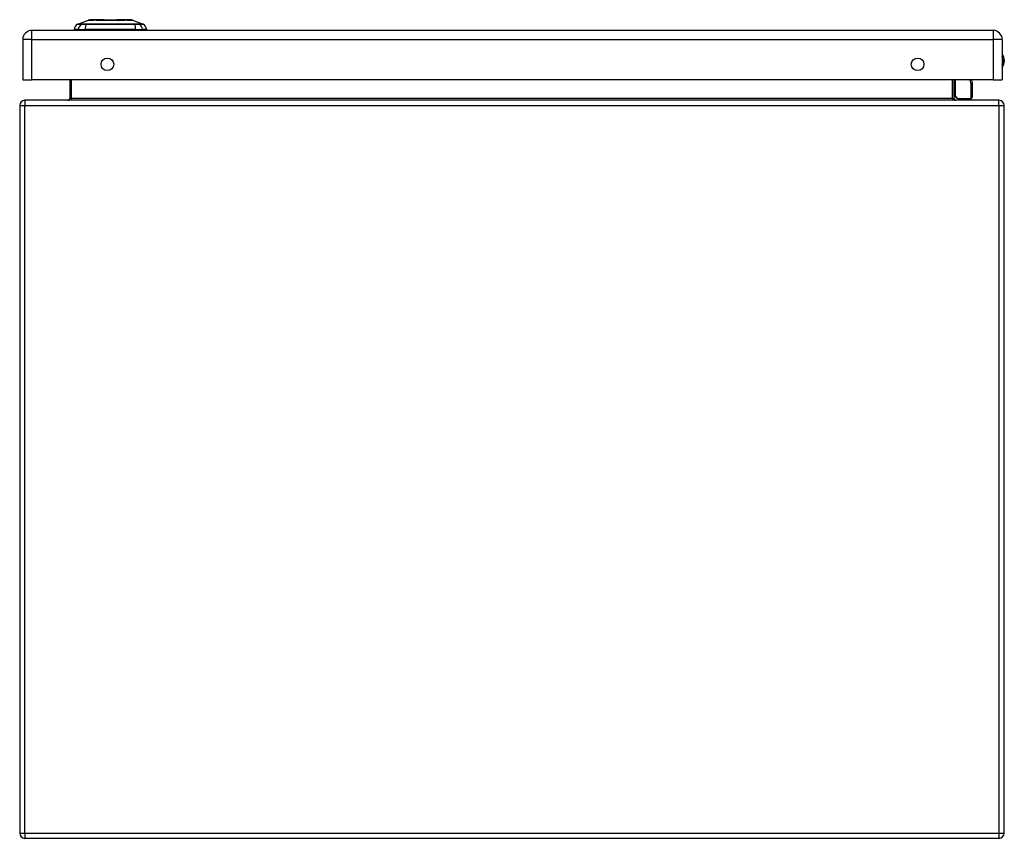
# Model space of a CAD drawing. Header units: inches. Extents: x 12 to 126, y 7 to 90.
# Tile 5 of 11: x 12 to 28, y 77 to 90. Entities that reach past the tile are written whole.
import ezdxf

# ---------------------------------------------------------------- set-up
doc = ezdxf.new("R2010")
doc.units = ezdxf.units.IN
doc.header["$MEASUREMENT"] = 0
doc.layers.add('Visible Edges(ANSI)', color=7, linetype='Continuous', lineweight=25)
doc.layers.add('Visible Tangent Edges(ANSI)', color=7, linetype='Continuous', lineweight=25)

msp = doc.modelspace()

# ---------------------------------------------------------------- linework, layer by layer
at = {"layer": 'Visible Edges(ANSI)'}
for p, q in [((13.341, 89.814), (13.515, 89.882)), ((13.579, 89.887), (14.165, 89.887)), ((14.229, 89.882), (14.403, 89.814)), ((28.22, 89.712), (12.594, 89.712)), ((13.349, 89.728), (13.281, 89.728)), ((13.349, 89.728), (13.46, 89.728)), ((14.284, 89.728), (13.46, 89.728)), ((13.472, 89.724), (13.472, 89.712)), ((14.256, 89.712), (14.256, 89.724)), ((14.284, 89.728), (14.394, 89.728)), ((14.462, 89.728), (14.394, 89.728)), ((12.448, 89.566), (12.448, 88.912)), ((28.366, 89.566), (28.366, 88.912)), ((12.448, 88.912), (12.594, 88.912)), ((28.22, 88.912), (12.594, 88.912)), ((13.211, 88.912), (13.211, 88.608)), ((27.584, 88.608), (27.584, 88.912)), ((27.868, 88.912), (27.879, 88.855)), ((27.88, 88.851), (27.88, 88.627)), ((28.22, 88.912), (28.366, 88.912)), ((28.314, 88.577), (12.482, 88.577)), ((27.63, 88.613), (27.59, 88.653)), ((27.644, 88.607), (27.86, 88.607)), ((12.398, 88.493), (12.398, 76.661)), ((28.398, 76.661), (28.398, 88.493)), ((28.314, 76.577), (12.482, 76.577))]:
    msp.add_line(p, q, dxfattribs=at)
at = {"layer": 'Visible Edges(ANSI)', "flags": 128}
msp.add_lwpolyline([(14.227, 89.882), (14.227, 89.882), (14.225, 89.882), (14.223, 89.882), (14.22, 89.882), (14.216, 89.882), (14.212, 89.883), (14.206, 89.883), (14.2, 89.883), (14.193, 89.883), (14.185, 89.883), (14.176, 89.883), (14.167, 89.883), (14.157, 89.883), (14.146, 89.883), (14.135, 89.883), (14.123, 89.883), (14.111, 89.883), (14.097, 89.883), (14.084, 89.883), (14.069, 89.883), (14.055, 89.883), (14.04, 89.883), (14.024, 89.883), (14.008, 89.883), (13.992, 89.883), (13.975, 89.883), (13.958, 89.882), (13.941, 89.882), (13.924, 89.882), (13.907, 89.882), (13.889, 89.882), (13.872, 89.882), (13.854, 89.882), (13.837, 89.882), (13.82, 89.882), (13.802, 89.882), (13.785, 89.882), (13.769, 89.883), (13.752, 89.883), (13.736, 89.883), (13.72, 89.883), (13.704, 89.883), (13.689, 89.883), (13.674, 89.883), (13.66, 89.883), (13.646, 89.883), (13.633, 89.883), (13.62, 89.883), (13.608, 89.883), (13.597, 89.883), (13.586, 89.883), (13.576, 89.883), (13.567, 89.883), (13.559, 89.883), (13.551, 89.883), (13.544, 89.883), (13.537, 89.883), (13.532, 89.883), (13.527, 89.882), (13.524, 89.882), (13.521, 89.882), (13.518, 89.882), (13.517, 89.882), (13.517, 89.882)], dxfattribs=at)
at = {"layer": 'Visible Edges(ANSI)'}
for centre in [(13.823, 89.162), (26.991, 89.162)]:
    msp.add_circle(centre, 0.102, dxfattribs=at)
for centre, radius, start, end in [((13.398, 89.711), 0.118, 119.7291, 172.0587), ((13.345, 89.805), 0.00984, 111.2505, 119.7291), ((13.517, 89.878), 0.00492, 90.2088, 111.2505), ((13.579, 89.876), 0.0118, 90, 143.3493), ((14.165, 89.876), 0.0118, 36.6507, 90), ((14.227, 89.878), 0.00492, 68.7495, 89.7912), ((14.399, 89.805), 0.00984, 60.2709, 68.7495), ((14.345, 89.711), 0.118, 7.9413, 60.2709), ((12.594, 89.566), 0.146, 90, 180), ((13.453, 89.724), 0.0197, 0, 11.537), ((14.275, 89.724), 0.0197, 168.463, 180), ((28.22, 89.566), 0.146, 0, 90), ((28.213, 89.22), 0.188, 324.6864, 35.3136), ((27.86, 88.851), 0.0197, 0, 10.9409), ((27.604, 88.667), 0.0197, 180, 225), ((12.482, 88.493), 0.084, 90, 180), ((13.18, 88.608), 0.031, 270, 0), ((27.615, 88.608), 0.031, 180, 270), ((27.644, 88.627), 0.0197, 225, 270), ((27.86, 88.627), 0.0197, 270, 0), ((28.314, 88.493), 0.084, 0, 90), ((12.482, 76.661), 0.084, 180, 270), ((28.314, 76.661), 0.084, 270, 0)]:
    msp.add_arc(centre, radius, start, end, dxfattribs=at)
at = {"layer": 'Visible Tangent Edges(ANSI)'}
for p, q in [((13.341, 89.814), (13.515, 89.882)), ((13.406, 89.815), (13.406, 89.815)), ((13.48, 89.815), (13.48, 89.815)), ((14.264, 89.815), (14.264, 89.815)), ((14.338, 89.815), (14.337, 89.815)), ((12.594, 89.566), (12.594, 89.712)), ((14.255, 89.724), (13.472, 89.724)), ((14.256, 89.724), (14.255, 89.724)), ((14.255, 89.724), (14.255, 89.712)), ((28.22, 89.712), (28.22, 89.566)), ((12.594, 89.566), (12.448, 89.566)), ((12.594, 88.912), (12.594, 89.566)), ((12.594, 89.566), (28.22, 89.566)), ((28.22, 89.566), (28.22, 88.912)), ((28.366, 89.566), (28.22, 89.566)), ((13.242, 88.608), (13.242, 88.912)), ((27.553, 88.912), (27.553, 88.608)), ((27.604, 88.912), (27.604, 88.649)), ((27.86, 88.841), (27.847, 88.912)), ((27.86, 88.607), (27.86, 88.841)), ((12.482, 88.577), (12.482, 88.493)), ((13.242, 88.608), (13.211, 88.608)), ((27.553, 88.608), (13.242, 88.608)), ((27.553, 88.608), (27.584, 88.608)), ((27.604, 88.649), (27.644, 88.607)), ((28.314, 88.493), (28.314, 88.577)), ((12.398, 88.493), (12.482, 88.493)), ((12.482, 88.493), (28.314, 88.493)), ((12.482, 76.661), (12.482, 88.493)), ((28.314, 88.493), (28.398, 88.493)), ((28.314, 88.493), (28.314, 76.661)), ((12.398, 76.661), (12.482, 76.661)), ((12.482, 76.661), (12.482, 76.577)), ((12.482, 76.661), (28.314, 76.661)), ((28.314, 76.661), (28.314, 76.577)), ((28.314, 76.661), (28.398, 76.661))]:
    msp.add_line(p, q, dxfattribs=at)
at = {"layer": 'Visible Tangent Edges(ANSI)', "flags": 128}
for points in [[(13.34, 89.814), (13.34, 89.814), (13.34, 89.814), (13.341, 89.814), (13.342, 89.814), (13.343, 89.814), (13.344, 89.814), (13.345, 89.814), (13.347, 89.814), (13.349, 89.814), (13.351, 89.814), (13.353, 89.814), (13.356, 89.814), (13.359, 89.814), (13.362, 89.814), (13.365, 89.814), (13.369, 89.814), (13.372, 89.814), (13.376, 89.814), (13.38, 89.814), (13.385, 89.814), (13.389, 89.814), (13.394, 89.814), (13.399, 89.814), (13.404, 89.814)], [(13.406, 89.815), (13.401, 89.815), (13.396, 89.815), (13.391, 89.815), (13.387, 89.815), (13.382, 89.815), (13.378, 89.815), (13.374, 89.814), (13.37, 89.814), (13.367, 89.814), (13.363, 89.814), (13.36, 89.814), (13.358, 89.814), (13.355, 89.814), (13.353, 89.814), (13.35, 89.814), (13.348, 89.814), (13.347, 89.814), (13.345, 89.814), (13.344, 89.814), (13.343, 89.814), (13.342, 89.814), (13.342, 89.814), (13.341, 89.814), (13.341, 89.814)], [(13.404, 89.814), (13.406, 89.814), (13.408, 89.814), (13.409, 89.814), (13.411, 89.814), (13.414, 89.814), (13.416, 89.814), (13.418, 89.814), (13.421, 89.814), (13.424, 89.814), (13.427, 89.814), (13.43, 89.814), (13.433, 89.814), (13.436, 89.814), (13.439, 89.814), (13.443, 89.814), (13.447, 89.814), (13.45, 89.814), (13.454, 89.814), (13.458, 89.814), (13.462, 89.814), (13.466, 89.814), (13.47, 89.814), (13.475, 89.814), (13.479, 89.814)], [(13.48, 89.815), (13.475, 89.815), (13.471, 89.815), (13.467, 89.815), (13.463, 89.815), (13.459, 89.815), (13.455, 89.815), (13.452, 89.815), (13.448, 89.815), (13.445, 89.815), (13.441, 89.815), (13.438, 89.815), (13.435, 89.815), (13.431, 89.815), (13.428, 89.815), (13.426, 89.815), (13.423, 89.815), (13.42, 89.815), (13.418, 89.815), (13.416, 89.815), (13.413, 89.815), (13.411, 89.815), (13.41, 89.815), (13.408, 89.815), (13.406, 89.815)], [(13.479, 89.814), (13.51, 89.814), (13.543, 89.814), (13.575, 89.814), (13.607, 89.814), (13.64, 89.814), (13.673, 89.814), (13.706, 89.814), (13.739, 89.814), (13.773, 89.814), (13.806, 89.814), (13.839, 89.814), (13.873, 89.814), (13.906, 89.814), (13.939, 89.814), (13.972, 89.814), (14.006, 89.814), (14.039, 89.814), (14.072, 89.814), (14.104, 89.814), (14.137, 89.814), (14.169, 89.814), (14.201, 89.814), (14.233, 89.814), (14.265, 89.814)], [(14.264, 89.815), (14.232, 89.815), (14.201, 89.815), (14.168, 89.815), (14.136, 89.814), (14.104, 89.814), (14.071, 89.814), (14.038, 89.814), (14.005, 89.814), (13.972, 89.814), (13.939, 89.814), (13.906, 89.814), (13.873, 89.814), (13.839, 89.814), (13.806, 89.814), (13.773, 89.814), (13.74, 89.814), (13.707, 89.814), (13.674, 89.814), (13.641, 89.814), (13.608, 89.814), (13.576, 89.815), (13.543, 89.815), (13.512, 89.815), (13.48, 89.815)], [(13.515, 89.882), (13.515, 89.882), (13.516, 89.882), (13.516, 89.882), (13.517, 89.882), (13.519, 89.882), (13.52, 89.882), (13.522, 89.882), (13.525, 89.882), (13.527, 89.882), (13.53, 89.882), (13.533, 89.882), (13.536, 89.882), (13.54, 89.882), (13.544, 89.882), (13.548, 89.882), (13.552, 89.882), (13.557, 89.882), (13.562, 89.882), (13.567, 89.882), (13.573, 89.882), (13.579, 89.882), (13.585, 89.882), (13.591, 89.882), (13.597, 89.882)], [(13.597, 89.882), (13.599, 89.882), (13.601, 89.882), (13.603, 89.883), (13.605, 89.883), (13.606, 89.883), (13.608, 89.883), (13.61, 89.883), (13.612, 89.883), (13.614, 89.883), (13.616, 89.883), (13.618, 89.883), (13.62, 89.883), (13.622, 89.883), (13.624, 89.883), (13.626, 89.883), (13.628, 89.883), (13.63, 89.883), (13.632, 89.883), (13.634, 89.883), (13.636, 89.883), (13.638, 89.883), (13.64, 89.882), (13.642, 89.882), (13.644, 89.882)], [(13.644, 89.882), (13.66, 89.882), (13.677, 89.882), (13.695, 89.882), (13.713, 89.882), (13.732, 89.882), (13.751, 89.882), (13.77, 89.882), (13.79, 89.882), (13.81, 89.882), (13.831, 89.882), (13.851, 89.882), (13.872, 89.882), (13.893, 89.882), (13.913, 89.882), (13.934, 89.882), (13.954, 89.882), (13.974, 89.882), (13.993, 89.882), (14.012, 89.882), (14.031, 89.882), (14.049, 89.882), (14.067, 89.882), (14.083, 89.882), (14.099, 89.882)], [(14.099, 89.882), (14.102, 89.882), (14.104, 89.882), (14.106, 89.883), (14.108, 89.883), (14.11, 89.883), (14.112, 89.883), (14.114, 89.883), (14.116, 89.883), (14.118, 89.883), (14.12, 89.883), (14.122, 89.883), (14.124, 89.883), (14.126, 89.883), (14.128, 89.883), (14.13, 89.883), (14.132, 89.883), (14.134, 89.883), (14.136, 89.883), (14.137, 89.883), (14.139, 89.883), (14.141, 89.883), (14.143, 89.882), (14.145, 89.882), (14.147, 89.882)], [(14.147, 89.882), (14.153, 89.882), (14.159, 89.882), (14.165, 89.882), (14.171, 89.882), (14.176, 89.882), (14.182, 89.882), (14.187, 89.882), (14.191, 89.882), (14.196, 89.882), (14.2, 89.882), (14.204, 89.882), (14.208, 89.882), (14.211, 89.882), (14.214, 89.882), (14.217, 89.882), (14.219, 89.882), (14.222, 89.882), (14.223, 89.882), (14.225, 89.882), (14.226, 89.882), (14.227, 89.882), (14.228, 89.882), (14.229, 89.882), (14.229, 89.882)], [(14.337, 89.815), (14.336, 89.815), (14.334, 89.815), (14.332, 89.815), (14.33, 89.815), (14.328, 89.815), (14.326, 89.815), (14.323, 89.815), (14.321, 89.815), (14.318, 89.815), (14.315, 89.815), (14.312, 89.815), (14.309, 89.815), (14.306, 89.815), (14.303, 89.815), (14.299, 89.815), (14.296, 89.815), (14.292, 89.815), (14.288, 89.815), (14.285, 89.815), (14.281, 89.815), (14.277, 89.815), (14.273, 89.815), (14.269, 89.815), (14.264, 89.815)], [(14.265, 89.814), (14.269, 89.814), (14.274, 89.814), (14.278, 89.814), (14.282, 89.814), (14.286, 89.814), (14.29, 89.814), (14.293, 89.814), (14.297, 89.814), (14.301, 89.814), (14.304, 89.814), (14.308, 89.814), (14.311, 89.814), (14.314, 89.814), (14.317, 89.814), (14.32, 89.814), (14.323, 89.814), (14.325, 89.814), (14.328, 89.814), (14.33, 89.814), (14.332, 89.814), (14.334, 89.814), (14.336, 89.814), (14.338, 89.814), (14.339, 89.814)], [(14.403, 89.814), (14.403, 89.814), (14.402, 89.814), (14.402, 89.814), (14.401, 89.814), (14.4, 89.814), (14.399, 89.814), (14.397, 89.814), (14.395, 89.814), (14.394, 89.814), (14.391, 89.814), (14.389, 89.814), (14.386, 89.814), (14.383, 89.814), (14.38, 89.814), (14.377, 89.814), (14.374, 89.814), (14.37, 89.814), (14.366, 89.815), (14.362, 89.815), (14.357, 89.815), (14.353, 89.815), (14.348, 89.815), (14.343, 89.815), (14.338, 89.815)], [(14.339, 89.814), (14.345, 89.814), (14.35, 89.814), (14.354, 89.814), (14.359, 89.814), (14.363, 89.814), (14.368, 89.814), (14.372, 89.814), (14.375, 89.814), (14.379, 89.814), (14.382, 89.814), (14.385, 89.814), (14.388, 89.814), (14.39, 89.814), (14.393, 89.814), (14.395, 89.814), (14.397, 89.814), (14.399, 89.814), (14.4, 89.814), (14.401, 89.814), (14.402, 89.814), (14.403, 89.814), (14.404, 89.814), (14.404, 89.814), (14.404, 89.814)]]:
    msp.add_lwpolyline(points, dxfattribs=at)
at = {"layer": 'Visible Tangent Edges(ANSI)'}
for centre, radius, start, end in [((13.517, 89.878), 0.00492, 90.2088, 111.2505), ((28.213, 89.22), 0.168, 335.7439, 24.2561)]:
    msp.add_arc(centre, radius, start, end, dxfattribs=at)
for centre, major_axis, ratio, start_param, end_param in [((13.46, 89.711), (0, 0.118), 0.946806, 0.522838, 1.432195), ((13.409, 89.805), (0.00009, 0.00984), 0.948405, 0.290838, 0.531485), ((13.498, 89.711), (0, 0.118), 0.321806, 0.522838, 1.432195), ((13.48, 89.805), (-0.00003, 0.00984), 0.317047, 0.281217, 0.521863), ((13.579, 89.876), (0, 0.0118), 0.97182, 0, 0.931061), ((14.165, 89.876), (0, 0.0118), 0.97182, 5.352125, 6.283185), ((14.263, 89.805), (0.00003, 0.00984), 0.317047, 5.761322, 6.001968), ((14.246, 89.711), (0, 0.118), 0.321806, 4.850991, 5.760348), ((14.335, 89.805), (-0.00009, 0.00984), 0.948405, 5.751701, 5.992347), ((14.284, 89.711), (0, -0.118), 0.946806, 1.709398, 2.618755), ((14.274, 89.724), (0, 0.0197), 0.959551, 1.369438, 1.570796), ((27.86, 88.851), (0.0193, 0.0037), 0.526442, 4.610972, 6.283185), ((27.86, 88.851), (0.0197, 0), 0.533433, 4.712389, 6.283185), ((27.604, 88.667), (-0.0197, 0), 0.91745, 0, 1.570796), ((13.18, 88.608), (0.062, 0), 0.5, 4.712389, 6.283185), ((27.615, 88.608), (-0.062, 0), 0.5, 0, 1.570796), ((27.604, 88.667), (-0.0139, -0.0139), 0.852462, 0, 0.864875)]:
    msp.add_ellipse(centre, major_axis=major_axis, ratio=ratio, start_param=start_param, end_param=end_param, dxfattribs=at)

doc.saveas('drawing.dxf')
